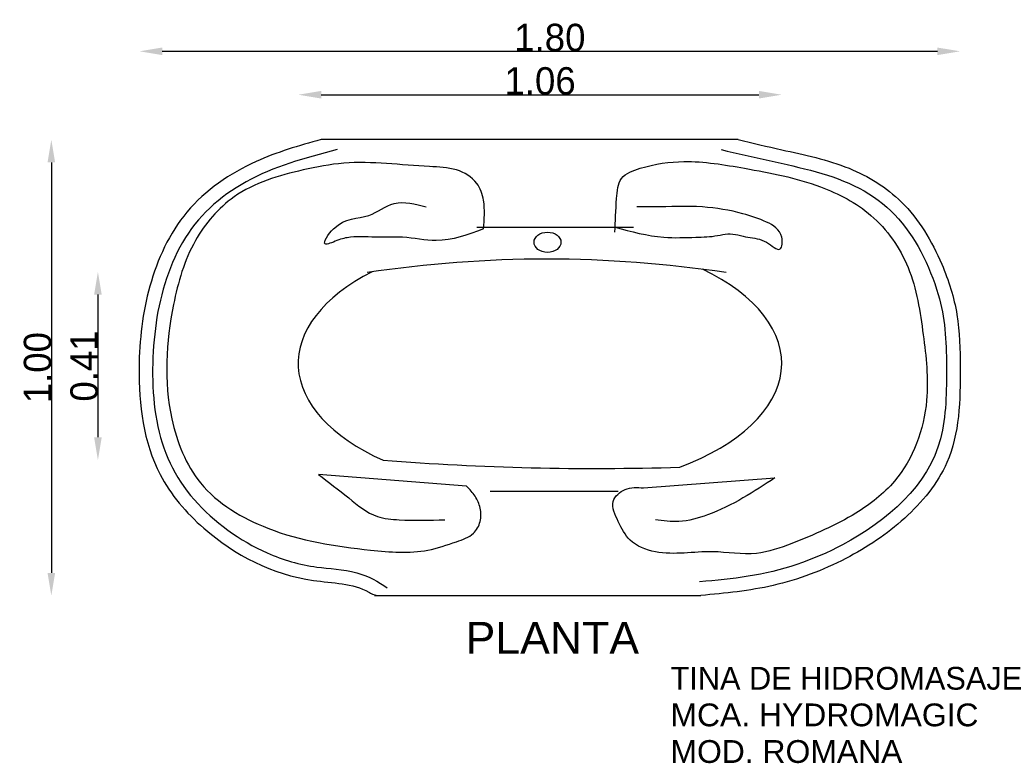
# Model space of a CAD drawing. Extents: x 83.83 to 85.98, y 129.14 to 130.77.
import ezdxf

# ---------------------------------------------------------------- set-up
doc = ezdxf.new("R2010")
doc.units = 0
doc.header["$MEASUREMENT"] = 0
doc.layers.get('0').update_dxf_attribs({"linetype": 'CONTINUOUS'})
doc.layers.get('DEFPOINTS').update_dxf_attribs({"linetype": 'CONTINUOUS'})
doc.layers.add('COTAS', color=1, linetype='CONTINUOUS')
doc.layers.add('TEXTO', color=5, linetype='CONTINUOUS')
doc.styles.add('REXTO1', font='ARIAL.TTF')
doc.dimstyles.get("Standard").update_dxf_attribs({"dimtxt": 0.18, "dimasz": 0.18, "dimexe": 0.18, "dimexo": 0.0625, "dimgap": 0.09, "dimtad": 0, "dimtih": 1, "dimtoh": 1, "dimdec": 4, "dimzin": 0, "dimdsep": 46, "dimtxsty": 'Standard', "dimcen": 0.09, "dimadec": 0, "dimazin": 0, "dimtfac": 1, "dimtdec": 4, "dimtofl": 0, "dimtmove": 0, "dimatfit": 3, "dimfxl": 0, "dimtolj": 1, "dimtzin": 0, "dimarcsym": 0})

# ---------------------------------------------------------------- blocks, each defined once
blk = doc.blocks.new('*D3')
at = {"color": 0, "linetype": 'ByBlock'}
blk.add_line((84.1378, 130.697), (85.8369, 130.697), dxfattribs=at)
for points in [[(84.1378, 130.7053), (84.1378, 130.6887), (84.0878, 130.697)], [(85.8369, 130.7053), (85.8369, 130.6887), (85.8869, 130.697)]]:
    blk.add_solid(points, dxfattribs=at)
at = {"layer": 'DEFPOINTS', "color": 0, "linetype": 'ByBlock'}
for p in [(85.8869, 130.697), (84.0878, 129.9587), (85.8869, 129.9689)]:
    blk.add_point(p, dxfattribs=at)
at = {"color": 0, "linetype": 'ByBlock', "insert": (84.9874, 130.727), "char_height": 0.06, "attachment_point": 5}
blk.add_mtext('\\A1;1.80', dxfattribs=at)
blk = doc.blocks.new('*D2')
at = {"color": 0, "linetype": 'ByBlock'}
blk.add_line((84.4863, 130.6018), (85.4457, 130.6018), dxfattribs=at)
for points in [[(84.4863, 130.6102), (84.4863, 130.5935), (84.4363, 130.6018)], [(85.4457, 130.6102), (85.4457, 130.5935), (85.4957, 130.6018)]]:
    blk.add_solid(points, dxfattribs=at)
at = {"layer": 'DEFPOINTS', "color": 0, "linetype": 'ByBlock'}
for p in [(85.4957, 130.6018), (84.4363, 129.9995), (85.4957, 130.0126)]:
    blk.add_point(p, dxfattribs=at)
at = {"color": 0, "linetype": 'ByBlock', "insert": (84.966, 130.6318), "char_height": 0.06, "attachment_point": 5}
blk.add_mtext('\\A1;1.06', dxfattribs=at)
blk = doc.blocks.new('*D1')
at = {"color": 0, "linetype": 'ByBlock'}
blk.add_line((83.8947, 130.4533), (83.8947, 129.5533), dxfattribs=at)
for points in [[(83.8863, 130.4533), (83.903, 130.4533), (83.8947, 130.5033)], [(83.8863, 129.5533), (83.903, 129.5533), (83.8947, 129.5033)]]:
    blk.add_solid(points, dxfattribs=at)
at = {"layer": 'DEFPOINTS', "color": 0, "linetype": 'ByBlock'}
for p in [(85.4004, 130.5033), (83.8947, 129.5033), (84.603, 129.5033)]:
    blk.add_point(p, dxfattribs=at)
at = {"color": 0, "linetype": 'ByBlock', "insert": (83.8647, 130.0033), "char_height": 0.06, "attachment_point": 5, "rotation": 90}
blk.add_mtext('\\A1;1.00', dxfattribs=at)
blk = doc.blocks.new('*D0')
at = {"color": 0, "linetype": 'ByBlock'}
blk.add_line((83.9968, 130.1634), (83.9968, 129.8505), dxfattribs=at)
for points in [[(83.9884, 130.1634), (84.0051, 130.1634), (83.9968, 130.2134)], [(83.9884, 129.8505), (84.0051, 129.8505), (83.9968, 129.8005)]]:
    blk.add_solid(points, dxfattribs=at)
at = {"layer": 'DEFPOINTS', "color": 0, "linetype": 'ByBlock'}
for p in [(84.598, 130.2134), (83.9968, 129.8005), (84.6218, 129.8005)]:
    blk.add_point(p, dxfattribs=at)
at = {"color": 0, "linetype": 'ByBlock', "insert": (83.9668, 130.0069), "char_height": 0.06, "attachment_point": 5, "rotation": 90}
blk.add_mtext('\\A1;0.41', dxfattribs=at)

msp = doc.modelspace()

# ---------------------------------------------------------------- linework, layer by layer
for p, q in [((84.8272, 130.3114), (85.1707, 130.3114)), ((84.8051, 129.7433), (84.4801, 129.7692)), ((85.1928, 129.7397), (85.4809, 129.7618)), ((84.8568, 129.7323), (85.1374, 129.7323)), ((84.603, 129.5033), (85.3184, 129.5036))]:
    msp.add_line(p, q)
msp.add_lwpolyline([(85.4004, 130.5033), (84.4859, 130.5033)])
for centre, radius, start, end in [((84.9805, 127.607), 2.6343, 81.4136, 98.5864), ((85.0874, 135.7338), 5.9516, 265.51298, 271.77701), ((84.6148, 129.5433), 0.04, 238.917, 270.0211)]:
    msp.add_arc(centre, radius, start, end)
msp.add_ellipse((84.9823, 130.2782), major_axis=(-0.0295, 0), ratio=0.75)
for start_param, end_param in [(8.470226, 10.258854), (5.479079, 7.147883)]:
    msp.add_ellipse((84.9657, 130.0126), major_axis=(-0.53, 0), ratio=0.526132, start_param=start_param, end_param=end_param)
for points, knots in [([(84.4859, 130.5033), (84.4375, 130.4903), (84.3294, 130.4585), (84.18, 130.3572), (84.1013, 130.184), (84.0786, 129.9856), (84.1029, 129.7862), (84.2496, 129.6161), (84.4174, 129.5299), (84.5565, 129.5311), (84.593, 129.5097), (84.5941, 129.5091)], [0.028339, 0.028339, 0.028339, 0.028339, 0.178665, 0.366209, 0.547715, 0.728276, 0.96687, 1.119032, 1.384926, 1.509503, 1.513302, 1.513302, 1.513302, 1.513302]), ([(85.4004, 130.5033), (85.432, 130.4957), (85.5134, 130.4764), (85.6407, 130.451), (85.773, 130.369), (85.8452, 130.2466), (85.8853, 130.12), (85.8884, 129.9728), (85.8841, 129.8052), (85.7687, 129.6659), (85.6353, 129.5775), (85.4815, 129.5191), (85.3718, 129.5086), (85.3184, 129.5036)], [0.031161, 0.031161, 0.031161, 0.031161, 0.128985, 0.282179, 0.418376, 0.581115, 0.696662, 0.813181, 1.023579, 1.176361, 1.33303, 1.502444, 1.662781, 1.662781, 1.662781, 1.662781]), ([(84.521, 130.4816), (84.4503, 130.4629), (84.3822, 130.4443), (84.2632, 130.3784), (84.2146, 130.3344), (84.1497, 130.2214), (84.131, 130.1555), (84.1143, 130.0228), (84.114, 129.9519), (84.1375, 129.8207), (84.1641, 129.7631), (84.2516, 129.6648), (84.3075, 129.6237), (84.4026, 129.5817), (84.4387, 129.5711), (84.5035, 129.5624), (84.5335, 129.5612), (84.588, 129.5472), (84.6131, 129.5331), (84.6306, 129.5205)], [0, 0, 0, 0, 0.219169, 0.219169, 0.429054, 0.429054, 0.63894, 0.63894, 0.848826, 0.848826, 1.058711, 1.058711, 1.268597, 1.268597, 1.38883, 1.38883, 1.472232, 1.472232, 1.536124, 1.536124, 1.536124, 1.536124]), ([(85.3631, 130.4814), (85.4324, 130.4647), (85.5047, 130.4505), (85.6375, 130.4151), (85.6986, 130.3855), (85.788, 130.2921), (85.8198, 130.2278), (85.8536, 130.1135), (85.8567, 130.0629), (85.8573, 129.9516), (85.8562, 129.896), (85.8178, 129.7454), (85.7277, 129.6675), (85.5645, 129.5806), (85.4949, 129.5571), (85.3875, 129.5403), (85.3518, 129.5369), (85.3155, 129.5334)], [0, 0, 0, 0, 0.214248, 0.214248, 0.428496, 0.428496, 0.642745, 0.642745, 0.809098, 0.809098, 0.975451, 0.975451, 1.324939, 1.324939, 1.55384, 1.55384, 1.662781, 1.662781, 1.662781, 1.662781])]:
    msp.add_open_spline(points, degree=3, knots=knots)
for points in [[(84.842, 130.3077), (84.842, 130.3704), (84.8272, 130.4073), (84.7829, 130.4368), (84.7238, 130.4442), (84.5355, 130.4516), (84.4468, 130.4368), (84.2954, 130.3778), (84.2105, 130.2819), (84.1625, 130.1417), (84.1588, 129.8909), (84.2216, 129.7507), (84.3693, 129.6511), (84.5946, 129.6032), (84.7201, 129.6032), (84.7829, 129.6216), (84.8198, 129.6401), (84.8346, 129.6659), (84.8346, 129.6954), (84.8235, 129.7212), (84.8051, 129.7433)], [(85.13, 130.3003), (85.1337, 130.3741), (85.1448, 130.4184), (85.1854, 130.4405), (85.2815, 130.4553), (85.4144, 130.4405), (85.5806, 130.3999), (85.6914, 130.3372), (85.7726, 130.2229), (85.8059, 130.0753), (85.8133, 129.9315), (85.7431, 129.7544), (85.6582, 129.6843), (85.5178, 129.6179), (85.4403, 129.5958), (85.3442, 129.5995), (85.2187, 129.5995), (85.1633, 129.6253), (85.1374, 129.6659), (85.1264, 129.7101), (85.1522, 129.736), (85.1928, 129.7397)], [(84.842, 130.3077), (84.7386, 130.2819), (84.6647, 130.2893), (84.613, 130.2893), (84.5502, 130.2893), (84.5207, 130.2819), (84.4948, 130.2745), (84.5133, 130.3077), (84.5909, 130.3372), (84.6463, 130.3631), (84.7164, 130.3557)], [(85.1305, 130.3114), (85.2371, 130.2893), (85.3073, 130.2893), (85.3553, 130.293), (85.3775, 130.2967), (85.4218, 130.2893), (85.4624, 130.2782), (85.492, 130.2635), (85.4957, 130.2893), (85.4624, 130.3225), (85.4107, 130.3409), (85.3221, 130.3557), (85.215, 130.3557), (85.1781, 130.3557)], [(84.4801, 129.7692), (84.5465, 129.7175), (84.6093, 129.6769), (84.6573, 129.6696), (84.757, 129.6696)], [(85.4809, 129.7618), (85.4107, 129.7175), (85.3332, 129.6806), (85.2704, 129.6659), (85.2187, 129.6696)]]:
    msp.add_spline(points, degree=3)

# ---------------------------------------------------------------- texts
at = {"layer": 'TEXTO', "style": 'REXTO1'}
for s, height, p in [('PLANTA', 0.07, (84.8027, 129.3757)), ('TINA DE HIDROMASAJE', 0.05, (85.2519, 129.2971)), ('MCA. HYDROMAGIC', 0.05, (85.2519, 129.2168)), ('MOD. ROMANA', 0.05, (85.2519, 129.1365))]:
    msp.add_text(s, height=height, dxfattribs=at).set_placement(p)

# ---------------------------------------------------------------- dimensions: what is measured, and where the dimension line sits
at = {"layer": 'COTAS'}
dim = msp.add_linear_dim(base=(85.8869, 130.697), p1=(84.0878, 129.9587), p2=(85.8869, 129.9689), text='1.80', dimstyle='Standard', override={"dimtxt": 0.06, "dimasz": 0.05, "dimexe": 1.25, "dimexo": 0.625, "dimgap": 0, "dimtad": 1, "dimtih": 0, "dimtoh": 0, "dimdec": 2, "dimzin": 8, "dimcen": 2.5, "dimse1": 1, "dimse2": 1, "dimtdec": 2, "dimtix": 1, "dimtofl": 1}, dxfattribs=at)
dim.commit()
dim.dimension.update_dxf_attribs({"geometry": '*D3', "text_midpoint": (84.9874, 130.727)})
dim = msp.add_linear_dim(base=(85.4957, 130.6018), p1=(84.4363, 129.9995), p2=(85.4957, 130.0126), dimstyle='Standard', override={"dimtxt": 0.06, "dimasz": 0.05, "dimexe": 1.25, "dimexo": 0.625, "dimgap": 0, "dimtad": 1, "dimtih": 0, "dimtoh": 0, "dimdec": 2, "dimzin": 8, "dimcen": 2.5, "dimse1": 1, "dimse2": 1, "dimtdec": 2, "dimtix": 1, "dimtofl": 1}, dxfattribs=at)
dim.commit()
dim.dimension.update_dxf_attribs({"geometry": '*D2', "text_midpoint": (84.966, 130.6318)})
dim = msp.add_linear_dim(base=(83.8947, 129.5033), p1=(85.4004, 130.5033), p2=(84.603, 129.5033), angle=90, text='1.00', dimstyle='Standard', override={"dimtxt": 0.06, "dimasz": 0.05, "dimexe": 1.25, "dimexo": 0.625, "dimgap": 0, "dimtad": 1, "dimtih": 0, "dimtoh": 0, "dimdec": 2, "dimzin": 8, "dimcen": 2.5, "dimse1": 1, "dimse2": 1, "dimtdec": 2, "dimtix": 1, "dimtofl": 1}, dxfattribs=at)
dim.commit()
dim.dimension.update_dxf_attribs({"geometry": '*D1', "text_midpoint": (83.8647, 130.0033)})
dim = msp.add_linear_dim(base=(83.9968, 129.8005), p1=(84.598, 130.2134), p2=(84.6218, 129.8005), angle=90, dimstyle='Standard', override={"dimtxt": 0.06, "dimasz": 0.05, "dimexe": 1.25, "dimexo": 0.625, "dimgap": 0, "dimtad": 1, "dimtih": 0, "dimtoh": 0, "dimdec": 2, "dimzin": 8, "dimcen": 2.5, "dimse1": 1, "dimse2": 1, "dimtdec": 2, "dimtix": 1, "dimtofl": 1}, dxfattribs=at)
dim.commit()
dim.dimension.update_dxf_attribs({"geometry": '*D0', "text_midpoint": (83.9668, 130.0069)})

doc.saveas('drawing.dxf')
